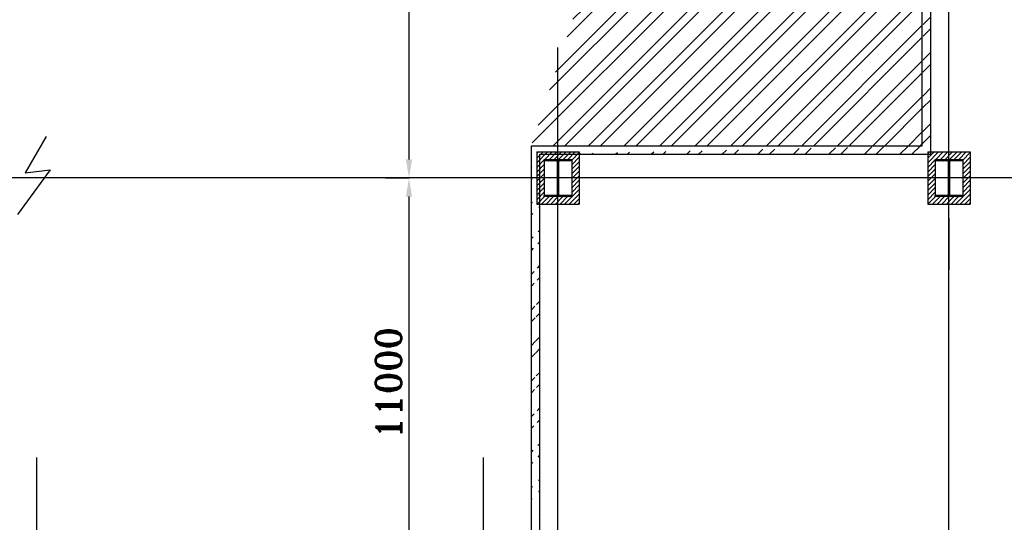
# Model space of a CAD drawing. Extents: x 361682 to 759535, y 756798 to 1113679.
# Tile 24 of 80: x 533034 to 559477, y 784463 to 797953. Entities that reach past the tile are written whole.
import ezdxf

# ---------------------------------------------------------------- set-up
doc = ezdxf.new("R2010")
doc.units = 0
doc.header["$LTSCALE"] = 700
doc.header["$MEASUREMENT"] = 0
doc.header["$PDMODE"] = 2
doc.header["$PDSIZE"] = -1
doc.linetypes.add('CENTER', pattern=[2, 1.25, -0.25, 0.25, -0.25])
doc.layers.get('0').update_dxf_attribs({"linetype": 'CONTINUOUS'})
doc.layers.get('DEFPOINTS').update_dxf_attribs({"linetype": 'CONTINUOUS'})
for name, color, linetype in [('CEN', 2, 'CENTER'), ('COL', 1, 'CONTINUOUS'), ('DIM', 4, 'CONTINUOUS'), ('GRID', 9, 'CONTINUOUS'), ('PNL', 6, 'CONTINUOUS'), ('ROOM', 7, 'CONTINUOUS'), ('WALL', 7, 'CONTINUOUS')]:
    doc.layers.add(name, color=color, linetype=linetype)
doc.styles.add('ROMANT', font='ROMANT')
doc.dimstyles.new('K2', dxfattribs={"dimtxt": 700, "dimasz": 500, "dimexe": 500, "dimexo": 200, "dimgap": 200, "dimtad": 1, "dimdec": 0, "dimzin": 0, "dimdsep": 46, "dimtxsty": 'ROMANT', "dimcen": 0.09, "dimclrd": 256, "dimclre": 9, "dimclrt": 256, "dimadec": 0, "dimazin": 0, "dimtfac": 1, "dimtdec": 0, "dimtofl": 0, "dimtmove": 1, "dimatfit": 3, "dimfxl": 0.18, "dimtolj": 1, "dimtzin": 0, "dimarcsym": 0})
pattern_1 = [(45, (397813.8, 645979.6), (-477.297, 477.297), []), (45, (398132, 645979.6), (-477.297, 477.297), [])]

# ---------------------------------------------------------------- blocks, each defined once
blk = doc.blocks.new('*D315')
at = {"layer": 'DEFPOINTS', "color": 0, "transparency": 16777216}
for p in [(542859, 793705), (543489, 793705), (542859, 782705)]:
    blk.add_point(p, dxfattribs=at)
at = {"layer": 'DIM', "color": 9, "lineweight": -2, "transparency": 16777216}
for p, q in [((542859, 793705), (543489, 793705)), ((542859, 782705), (543489, 782705))]:
    blk.add_line(p, q, dxfattribs=at)
at = {"layer": 'DIM', "lineweight": -2, "transparency": 16777216}
blk.add_line((543489, 783205), (543489, 793205), dxfattribs=at)
at = {"layer": 'DIM', "transparency": 16777216}
for points in [[(543405, 793205), (543572, 793205), (543489, 793705)], [(543405, 783205), (543572, 783205), (543489, 782705)]]:
    blk.add_solid(points, dxfattribs=at)
at = {"layer": 'DIM', "transparency": 16777216, "insert": (542939, 788205), "char_height": 700, "attachment_point": 5, "rotation": 90, "style": 'ROMANT'}
blk.add_mtext('\\A1;11000', dxfattribs=at)
blk = doc.blocks.new('*D316')
at = {"layer": 'DEFPOINTS', "color": 0, "transparency": 16777216}
for p in [(542859, 805705), (543489, 805705), (542859, 793705)]:
    blk.add_point(p, dxfattribs=at)
at = {"layer": 'DIM', "color": 9, "lineweight": -2, "transparency": 16777216}
for p, q in [((542859, 805705), (543489, 805705)), ((542859, 793705), (543489, 793705))]:
    blk.add_line(p, q, dxfattribs=at)
at = {"layer": 'DIM', "lineweight": -2, "transparency": 16777216}
blk.add_line((543489, 794205), (543489, 805205), dxfattribs=at)
at = {"layer": 'DIM', "transparency": 16777216}
for points in [[(543405, 805205), (543572, 805205), (543489, 805705)], [(543405, 794205), (543572, 794205), (543489, 793705)]]:
    blk.add_solid(points, dxfattribs=at)
at = {"layer": 'DIM', "transparency": 16777216, "insert": (542939, 799705), "char_height": 700, "attachment_point": 5, "rotation": 90, "style": 'ROMANT'}
blk.add_mtext('\\A1;12000', dxfattribs=at)
blk = doc.blocks.new('D-ROW COLUMN')
at = {"layer": 'COL'}
h = blk.add_hatch(dxfattribs=at)
h.set_pattern_fill('ANSI31', color=256, scale=200, angle=180, style=0)
h.set_pattern_definition([(225, (-560004.63, -115195.517), (17.6776695, -17.6776695), [])])
h.paths.add_polyline_path([(370, 500), (0, 500), (0, 460), (14, 460), (370, 460)])
h.paths.add_polyline_path([(0, 500), (-370, 500), (-370, 460), (0, 460)])
h.paths.add_polyline_path([(14, 460), (0, 460), (0, 0), (14, 0)])
h.paths.add_polyline_path([(0, 460), (-14, 460), (-14, 0), (0, 0)])
h.paths.add_polyline_path([(14, 0), (0, 0), (0, -460), (14, -460)])
h.paths.add_polyline_path([(0, 0), (-14, 0), (-14, -460), (0, -460)])
h.paths.add_polyline_path([(370, -460), (0, -460), (0, -500), (370, -500)])
h.paths.add_polyline_path([(0, -460), (-14, -460), (-370, -460), (-370, -500), (0, -500)])
at = {"layer": 'CEN'}
for p, q in [((0, 500), (0, -500)), ((192, 0), (-192, 0))]:
    blk.add_line(p, q, dxfattribs=at)
at = {"layer": 'COL'}
for points in [[(-370, 500), (370, 500), (370, 460), (-370, 460)], [(-14, 460), (14, 460), (14, -460), (-14, -460)], [(-370, -460), (370, -460), (370, -500), (-370, -500)]]:
    blk.add_lwpolyline(points, close=True, dxfattribs=at)

msp = doc.modelspace()

# ---------------------------------------------------------------- hatches: boundary and pattern name
h = msp.add_hatch()
h.set_pattern_fill('ANSI32', color=256, scale=1800, style=0)
h.set_pattern_definition(pattern_1)
edge = h.paths.add_edge_path()
edge.add_line((546774.5, 794569.9), (557274.5, 794569.9))
edge.add_line((547004.5, 794339.9), (557504.5, 794339.9))
edge.add_line((557504.5, 794339.9), (557504.5, 826339.9))
edge.add_line((557274.5, 794569.9), (557274.5, 826569.9))
h = msp.add_hatch()
h.set_pattern_fill('ANSI32', color=256, scale=1800, style=0)
h.set_pattern_definition(pattern_1)
edge = h.paths.add_edge_path()
edge.add_line((546774.5, 784094.9), (546774.5, 794569.9))
edge.add_line((547004.5, 783864.9), (547004.5, 794339.9))
h = msp.add_hatch()
h.set_pattern_fill('ANSI31', color=6, scale=700, style=0)
h.set_pattern_definition([(45, (986096.98, -32608.9), (-61.871843, 61.871843), [])])
h.paths.add_polyline_path([(548059.5, 793589.9), (547859.5, 793589.9), (547859.5, 793204.9), (547547, 793204.9), (547547, 793004.9), (548059.5, 793004.9)])
h.paths.add_polyline_path([(547432, 793204.9), (547119.5, 793204.9), (547119.5, 793244.9), (547119.5, 793589.9), (546919.5, 793589.9), (546919.5, 793004.9), (547432, 793004.9)])
h.paths.add_polyline_path([(547119.5, 793704.9), (546919.5, 793704.9), (546919.5, 793589.9), (547119.5, 793589.9)])
h.paths.add_polyline_path([(547119.5, 793819.9), (546919.5, 793819.9), (546919.5, 793704.9), (547119.5, 793704.9)])
h.paths.add_polyline_path([(548059.5, 793819.9), (547859.5, 793819.9), (547859.5, 793704.9), (548059.5, 793704.9)])
h.paths.add_polyline_path([(548059.5, 793704.9), (547859.5, 793704.9), (547859.5, 793589.9), (548059.5, 793589.9)])
h.paths.add_polyline_path([(548059.5, 794212.4), (548059.5, 794404.9), (547547, 794404.9), (547547, 794204.9), (547859.5, 794204.9), (547859.5, 793819.9), (548059.5, 793819.9)])
h.paths.add_polyline_path([(547119.5, 794204.9), (547432, 794204.9), (547432, 794404.9), (546919.5, 794404.9), (546919.5, 793819.9), (547119.5, 793819.9)])
h.paths.add_polyline_path([(547489.5, 794404.9), (547432, 794404.9), (547432, 794204.9), (547489.5, 794204.9)])
h.paths.add_polyline_path([(547547, 794404.9), (547489.5, 794404.9), (547489.5, 794204.9), (547547, 794204.9)])
h.paths.add_polyline_path([(547547, 793204.9), (547489.5, 793204.9), (547489.5, 793004.9), (547547, 793004.9)])
h.paths.add_polyline_path([(547489.5, 793204.9), (547432, 793204.9), (547432, 793004.9), (547489.5, 793004.9)])
h = msp.add_hatch()
h.set_pattern_fill('ANSI31', color=6, scale=700, style=0)
h.set_pattern_definition([(45, (996596.98, -32608.9), (-61.871843, 61.871843), [])])
h.paths.add_polyline_path([(558559.5, 793589.9), (558359.5, 793589.9), (558359.5, 793204.9), (558047, 793204.9), (558047, 793004.9), (558559.5, 793004.9)])
h.paths.add_polyline_path([(557932, 793204.9), (557619.5, 793204.9), (557619.5, 793244.9), (557619.5, 793589.9), (557419.5, 793589.9), (557419.5, 793004.9), (557932, 793004.9)])
h.paths.add_polyline_path([(557619.5, 793704.9), (557419.5, 793704.9), (557419.5, 793589.9), (557619.5, 793589.9)])
h.paths.add_polyline_path([(557619.5, 793819.9), (557419.5, 793819.9), (557419.5, 793704.9), (557619.5, 793704.9)])
h.paths.add_polyline_path([(558559.5, 793819.9), (558359.5, 793819.9), (558359.5, 793704.9), (558559.5, 793704.9)])
h.paths.add_polyline_path([(558559.5, 793704.9), (558359.5, 793704.9), (558359.5, 793589.9), (558559.5, 793589.9)])
h.paths.add_polyline_path([(558559.5, 794212.4), (558559.5, 794404.9), (558047, 794404.9), (558047, 794204.9), (558359.5, 794204.9), (558359.5, 793819.9), (558559.5, 793819.9)])
h.paths.add_polyline_path([(557619.5, 794204.9), (557932, 794204.9), (557932, 794404.9), (557419.5, 794404.9), (557419.5, 793819.9), (557619.5, 793819.9)])
h.paths.add_polyline_path([(557989.5, 794404.9), (557932, 794404.9), (557932, 794204.9), (557989.5, 794204.9)])
h.paths.add_polyline_path([(558047, 794404.9), (557989.5, 794404.9), (557989.5, 794204.9), (558047, 794204.9)])
h.paths.add_polyline_path([(558047, 793204.9), (557989.5, 793204.9), (557989.5, 793004.9), (558047, 793004.9)])
h.paths.add_polyline_path([(557989.5, 793204.9), (557932, 793204.9), (557932, 793004.9), (557989.5, 793004.9)])

# ---------------------------------------------------------------- linework, layer by layer
at = {"color": 6}
for p, q in [((546919.5, 794404.9), (546919.5, 793004.9)), ((546919.5, 794404.9), (548059.5, 794404.9)), ((548059.5, 794404.9), (548059.5, 793004.9)), ((557419.5, 794404.9), (557419.5, 793004.9)), ((557419.5, 794404.9), (558559.5, 794404.9)), ((558559.5, 794404.9), (558559.5, 793004.9)), ((547119.5, 794204.9), (547119.5, 793204.9)), ((547859.5, 794204.9), (547859.5, 793204.9)), ((557619.5, 794204.9), (557619.5, 793204.9)), ((558359.5, 794204.9), (558359.5, 793204.9)), ((546919.5, 793004.9), (548059.5, 793004.9)), ((557419.5, 793004.9), (558559.5, 793004.9))]:
    msp.add_line(p, q, dxfattribs=at)
at = {"layer": 'GRID'}
for p, q in [((557989.5, 781604.9), (557989.5, 828202.6)), ((547489.5, 780119.9), (547489.5, 797204.9)), ((554555.5, 793704.9), (498426.5, 793704.9)), ((593149.8, 793704.9), (539189.5, 793704.9)), ((533489.5, 765833.4), (533489.5, 786204.9))]:
    msp.add_line(p, q, dxfattribs=at)
at = {"layer": 'PNL', "color": 60}
msp.add_line((557989.5, 792627.4), (557989.5, 791242.9), dxfattribs=at)
at = {"layer": 'ROOM', "color": 7}
for p, q in [((533749, 794814.4), (533180, 793839.4)), ((533851, 793921.4), (532977, 792723.4)), ((533180, 793839.4), (533851, 793921.4)), ((546919.5, 793762.4), (546919.5, 793647.4))]:
    msp.add_line(p, q, dxfattribs=at)
at = {"layer": 'WALL'}
for p, q in [((557274.5, 794569.9), (557274.5, 826569.9)), ((557504.5, 794339.9), (557504.5, 826339.9)), ((546774.5, 784094.9), (546774.5, 794569.9)), ((546774.5, 794569.9), (557274.5, 794569.9)), ((547004.5, 783864.9), (547004.5, 794339.9)), ((547004.5, 794339.9), (557504.5, 794339.9)), ((545489.5, 764704.5), (545489.5, 786204.9))]:
    msp.add_line(p, q, dxfattribs=at)

# ---------------------------------------------------------------- block references
for p in [(547489.5, 793704.9), (557989.5, 793704.9)]:
    msp.add_blockref('D-ROW COLUMN', p)

# ---------------------------------------------------------------- dimensions: what is measured, and where the dimension line sits
at = {"layer": 'DIM'}
for base, p1, p2, picture, middle in [((543488.7, 805704.9), (542859.1, 793704.9), (542859.1, 805704.9), '*D316', (542938.7, 799704.9)), ((543488.7, 793704.9), (542859.1, 782704.9), (542859.1, 793704.9), '*D315', (542938.7, 788204.9))]:
    dim = msp.add_linear_dim(base=base, p1=p1, p2=p2, angle=90, dimstyle='K2', override={"dimexe": 0, "dimexo": 0}, dxfattribs=at)
    dim.commit()
    dim.dimension.update_dxf_attribs({"geometry": picture, "text_midpoint": middle})

doc.saveas('drawing.dxf')
